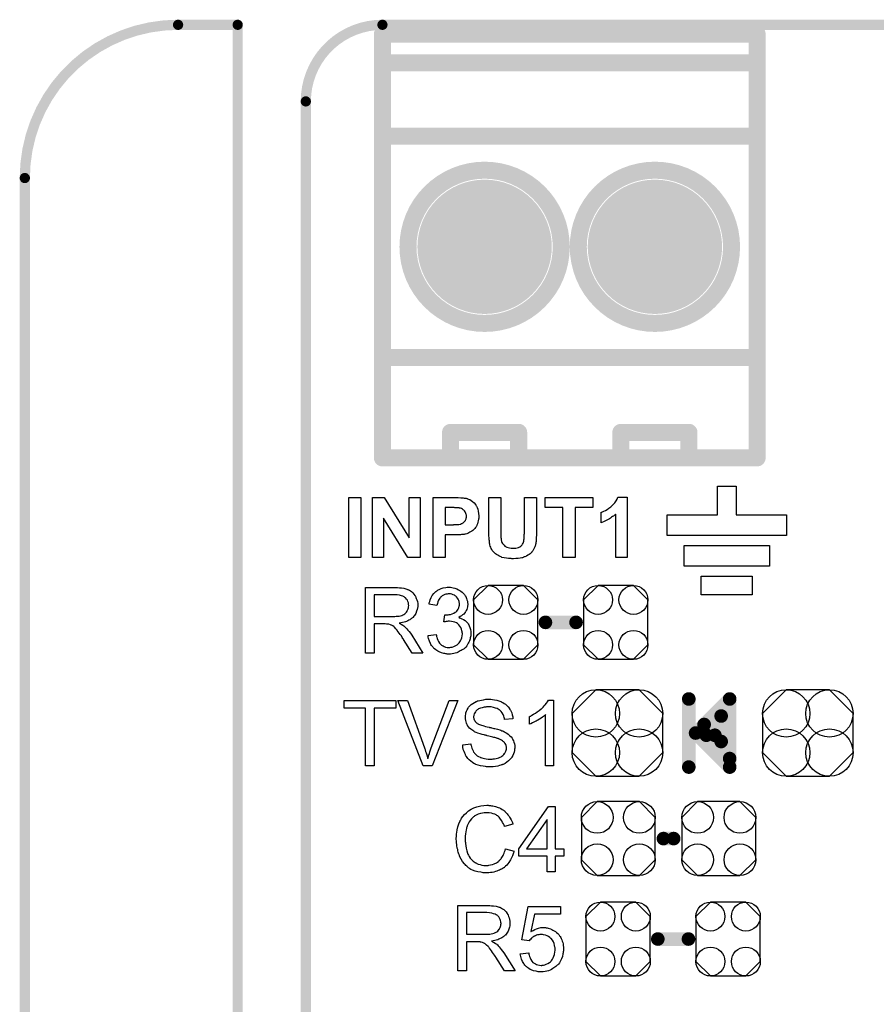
# Model space of a CAD drawing. Extents: x -0.07 to 0.95, y -0.15 to 2.1.
# Tile 11 of 14: x -0.05 to 0.45, y 1.52 to 2.1. Entities that reach past the tile are written whole.
import ezdxf

# ---------------------------------------------------------------- set-up
doc = ezdxf.new("R2010")
doc.units = 0
doc.layers.get('0').update_dxf_attribs({"linetype": 'CONTINUOUS'})
for name, color, linetype in [('gko', 6, 'CONTINUOUS'), ('gto', 2, 'CONTINUOUS'), ('gts', 1, 'CONTINUOUS')]:
    doc.layers.add(name, color=color, linetype=linetype)

# ---------------------------------------------------------------- blocks, each defined once
blk = doc.blocks.new('D11')
at = {"const_width": 0.003}
blk.add_lwpolyline([(-0.0015, 0, 1), (0.0015, 0, 1)], format="xyb", close=True, dxfattribs=at)
blk = doc.blocks.new('D10')
at = {"const_width": 0.005}
blk.add_lwpolyline([(-0.0025, 0, 1), (0.0025, 0, 1)], format="xyb", close=True, dxfattribs=at)
blk = doc.blocks.new('D13')
at = {"const_width": 0.004}
blk.add_lwpolyline([(-0.002, 0, 1), (0.002, 0, 1)], format="xyb", close=True, dxfattribs=at)
blk = doc.blocks.new('D86')
blk.add_lwpolyline([(0.0189, -0.0132), (0.0189, 0.0132), (0.0104, 0.0217), (-0.0104, 0.0217), (-0.0189, 0.0132), (-0.0189, -0.0132), (-0.0104, -0.0217), (0.0104, -0.0217)], close=True)
for centre in [(-0.0104, 0.0132), (0.0104, 0.0132), (-0.0104, -0.0132), (0.0104, -0.0132)]:
    blk.add_circle(centre, 0.0085)
blk = doc.blocks.new('D87')
blk.add_lwpolyline([(0.0127, 0.0254), (-0.0127, 0.0254), (-0.0266, 0.0115), (-0.0266, -0.0115), (-0.0127, -0.0254), (0.0127, -0.0254), (0.0266, -0.0115), (0.0266, 0.0115)], close=True)
for centre in [(-0.0127, 0.0115), (0.0127, 0.0115), (-0.0127, -0.0115), (0.0127, -0.0115)]:
    blk.add_circle(centre, 0.0139)
blk = doc.blocks.new('D88')
blk.add_lwpolyline([(0.0217, -0.0124), (0.0217, 0.0124), (0.0124, 0.0217), (-0.0124, 0.0217), (-0.0217, 0.0124), (-0.0217, -0.0124), (-0.0124, -0.0217), (0.0124, -0.0217)], close=True)
for centre in [(-0.0124, 0.0124), (0.0124, 0.0124), (-0.0124, -0.0124), (0.0124, -0.0124)]:
    blk.add_circle(centre, 0.0093)
blk = doc.blocks.new('D68')
at = {"const_width": 0.03945}
blk.add_lwpolyline([(-0.019725, 0, 1), (0.019725, 0, 1)], format="xyb", close=True, dxfattribs=at)

msp = doc.modelspace()

# ---------------------------------------------------------------- linework, layer by layer
at = {"layer": 'gko', "color": 6, "const_width": 0.006}
for points in [[(0.04, 2.1, 0.414214), (-0.05, 2.01)], [(0.16, 2.1, 0.414214), (0.115, 2.055)]]:
    msp.add_lwpolyline(points, format="xyb", dxfattribs=at)
for points in [[(0.04, 2.1), (0.04, 2.1)], [(0.04, 2.1), (0.04, 2.1)], [(0.04, 2.1), (0.075, 2.1)], [(0.075, 0.9764), (0.075, 2.1)], [(0.16, 2.1), (0.16, 2.1)], [(0.16, 2.1), (0.16, 2.1)], [(0.16, 2.1), (0.74, 2.1)], [(0.115, 1), (0.115, 2.055)], [(-0.05, -0.15), (-0.05, 2.01)]]:
    msp.add_lwpolyline(points, dxfattribs=at)
at = {"layer": 'gto', "color": 2}
for points, const_width in [([(0.16, 2.0946), (0.38, 2.0946)], 0.01), ([(0.16, 1.8456), (0.16, 2.0946)], 0.01), ([(0.38, 1.8456), (0.38, 2.0946)], 0.01), ([(0.16, 2.0776), (0.38, 2.0776)], 0.01), ([(0.16, 2.0346), (0.38, 2.0346)], 0.01), ([(0.175, 1.9696), (0.175, 1.9696)], 0.01), ([(0.265, 1.9696), (0.265, 1.9696)], 0.01), ([(0.265, 1.9696), (0.265, 1.9696)], 0.01), ([(0.275, 1.9696), (0.275, 1.9696)], 0.01), ([(0.365, 1.9696), (0.365, 1.9696)], 0.01), ([(0.365, 1.9696), (0.365, 1.9696)], 0.01), ([(0.16, 1.9046), (0.38, 1.9046)], 0.01), ([(0.2, 1.8606), (0.24, 1.8606)], 0.01), ([(0.2, 1.8456), (0.2, 1.8606)], 0.01), ([(0.24, 1.8456), (0.24, 1.8606)], 0.01), ([(0.3, 1.8606), (0.34, 1.8606)], 0.01), ([(0.3, 1.8456), (0.3, 1.8606)], 0.01), ([(0.34, 1.8456), (0.34, 1.8606)], 0.01), ([(0.16, 1.8456), (0.38, 1.8456)], 0.01), ([(0.2557, 1.749), (0.2737, 1.749)], 0.008), ([(0.3399, 1.664), (0.3399, 1.704)], 0.008), ([(0.3439, 1.684), (0.3639, 1.704)], 0.008), ([(0.3489, 1.689), (0.3639, 1.704)], 0.008), ([(0.3639, 1.664), (0.3639, 1.704)], 0.008), ([(0.3489, 1.684), (0.3589, 1.694)], 0.008), ([(0.3589, 1.679), (0.3589, 1.694)], 0.008), ([(0.3439, 1.684), (0.3639, 1.664)], 0.008), ([(0.3489, 1.684), (0.3639, 1.669)], 0.008), ([(0.3502, 1.6827), (0.3552, 1.6827)], 0.008), ([(0.3552, 1.6827), (0.3589, 1.679)], 0.008), ([(0.325, 1.622), (0.331, 1.622)], 0.008), ([(0.3217, 1.563), (0.3397, 1.563)], 0.008)]:
    msp.add_lwpolyline(points, dxfattribs=dict(at, const_width=const_width))
at = {"layer": 'gto', "color": 2, "const_width": 0.01}
for points in [[(0.265, 1.9696, 1), (0.175, 1.9696)], [(0.365, 1.9696, 1), (0.275, 1.9696)], [(0.175, 1.9696, 1), (0.265, 1.9696)], [(0.275, 1.9696, 1), (0.365, 1.9696)]]:
    msp.add_lwpolyline(points, format="xyb", dxfattribs=at)
at = {"layer": 'gto', "color": 2}
for points in [[(0.3677, 1.8121), (0.3972, 1.8121), (0.3972, 1.8001), (0.3272, 1.8001), (0.3272, 1.8121), (0.3567, 1.8121), (0.3567, 1.8291), (0.3677, 1.8291), (0.3677, 1.8121)], [(0.1473, 1.7871), (0.1402, 1.7871), (0.1402, 1.8223), (0.1473, 1.8223), (0.1473, 1.7871)], [(0.1821, 1.7871), (0.175, 1.7871), (0.1607, 1.8103), (0.1607, 1.7871), (0.1541, 1.7871), (0.1541, 1.8223), (0.161, 1.8223), (0.1756, 1.7986), (0.1756, 1.8223), (0.1821, 1.8223), (0.1821, 1.7871)], [(0.2032, 1.8223), (0.2045, 1.8223), (0.206, 1.8222), (0.2074, 1.8221), (0.208, 1.822), (0.2086, 1.822), (0.2091, 1.8219), (0.2095, 1.8218), (0.2096, 1.8218), (0.2097, 1.8217), (0.2098, 1.8217), (0.21, 1.8216), (0.2106, 1.8214), (0.2113, 1.8211), (0.2121, 1.8206), (0.2129, 1.82), (0.2138, 1.8192), (0.2146, 1.8183), (0.2146, 1.8183), (0.2147, 1.8182), (0.2148, 1.818), (0.2149, 1.8178), (0.2151, 1.8175), (0.2152, 1.8172), (0.2154, 1.8169), (0.2156, 1.8165), (0.216, 1.8155), (0.2163, 1.8143), (0.2165, 1.813), (0.2167, 1.8115), (0.2167, 1.8114), (0.2167, 1.8113), (0.2167, 1.8112), (0.2167, 1.8109), (0.2166, 1.8107), (0.2166, 1.8103), (0.2165, 1.8096), (0.2163, 1.8087), (0.2161, 1.8078), (0.2158, 1.8068), (0.2154, 1.806), (0.2154, 1.8059), (0.2152, 1.8056), (0.215, 1.8052), (0.2146, 1.8047), (0.2142, 1.8042), (0.2136, 1.8036), (0.2131, 1.803), (0.2124, 1.8025), (0.2123, 1.8025), (0.2121, 1.8023), (0.2118, 1.8021), (0.2113, 1.8019), (0.2107, 1.8016), (0.2101, 1.8013), (0.2095, 1.801), (0.2088, 1.8008), (0.2087, 1.8008), (0.2085, 1.8008), (0.2083, 1.8008), (0.208, 1.8007), (0.2077, 1.8007), (0.2073, 1.8006), (0.2069, 1.8006), (0.2064, 1.8006), (0.2059, 1.8005), (0.2052, 1.8005), (0.2046, 1.8004), (0.2039, 1.8004), (0.2031, 1.8004), (0.1968, 1.8004), (0.1968, 1.7871), (0.1897, 1.7871), (0.1897, 1.8223), (0.2027, 1.8223), (0.2032, 1.8223)], [(0.2505, 1.8037), (0.2505, 1.8037), (0.2505, 1.8035), (0.2505, 1.8031), (0.2505, 1.8027), (0.2505, 1.8022), (0.2504, 1.8016), (0.2504, 1.8009), (0.2504, 1.8003), (0.2503, 1.7988), (0.2502, 1.7973), (0.2502, 1.7966), (0.2501, 1.796), (0.25, 1.7953), (0.2499, 1.7948), (0.2499, 1.7947), (0.2498, 1.7947), (0.2498, 1.7945), (0.2498, 1.7944), (0.2496, 1.7939), (0.2494, 1.7933), (0.2491, 1.7925), (0.2488, 1.7918), (0.2483, 1.7911), (0.2478, 1.7904), (0.2477, 1.7903), (0.2475, 1.7901), (0.2471, 1.7897), (0.2467, 1.7893), (0.2461, 1.7889), (0.2454, 1.7884), (0.2445, 1.7879), (0.2436, 1.7875), (0.2436, 1.7875), (0.2435, 1.7875), (0.2434, 1.7874), (0.2432, 1.7874), (0.2429, 1.7873), (0.2426, 1.7872), (0.2422, 1.787), (0.2418, 1.787), (0.2408, 1.7868), (0.2397, 1.7866), (0.2383, 1.7865), (0.2369, 1.7864), (0.236, 1.7864), (0.2356, 1.7865), (0.2351, 1.7865), (0.2346, 1.7865), (0.234, 1.7866), (0.2328, 1.7867), (0.2315, 1.7869), (0.2302, 1.7872), (0.2297, 1.7874), (0.2292, 1.7876), (0.2291, 1.7876), (0.2291, 1.7876), (0.2288, 1.7878), (0.2283, 1.788), (0.2277, 1.7884), (0.227, 1.7888), (0.2263, 1.7893), (0.2257, 1.79), (0.2251, 1.7906), (0.225, 1.7907), (0.2248, 1.7909), (0.2245, 1.7913), (0.2242, 1.7918), (0.2239, 1.7924), (0.2236, 1.7931), (0.2233, 1.7938), (0.2231, 1.7945), (0.2231, 1.7946), (0.223, 1.7947), (0.223, 1.7948), (0.223, 1.7951), (0.2229, 1.7954), (0.2229, 1.7958), (0.2228, 1.7963), (0.2228, 1.7968), (0.2227, 1.7974), (0.2226, 1.798), (0.2226, 1.7988), (0.2225, 1.7996), (0.2225, 1.8004), (0.2225, 1.8014), (0.2224, 1.8024), (0.2224, 1.8035), (0.2224, 1.8223), (0.2295, 1.8223), (0.2295, 1.8032), (0.2295, 1.8031), (0.2295, 1.803), (0.2295, 1.8028), (0.2295, 1.8025), (0.2295, 1.8021), (0.2295, 1.8017), (0.2296, 1.8007), (0.2296, 1.7997), (0.2296, 1.7988), (0.2297, 1.7983), (0.2297, 1.7979), (0.2297, 1.7976), (0.2298, 1.7973), (0.2298, 1.7972), (0.2299, 1.7969), (0.23, 1.7965), (0.2302, 1.796), (0.2305, 1.7954), (0.2309, 1.7949), (0.2314, 1.7943), (0.2319, 1.7938), (0.232, 1.7937), (0.2322, 1.7936), (0.2326, 1.7934), (0.2331, 1.7932), (0.2339, 1.7929), (0.2347, 1.7927), (0.2356, 1.7925), (0.2367, 1.7925), (0.2372, 1.7925), (0.2377, 1.7925), (0.2383, 1.7926), (0.2391, 1.7928), (0.2398, 1.793), (0.2406, 1.7933), (0.2412, 1.7937), (0.2412, 1.7938), (0.2414, 1.7939), (0.2417, 1.7942), (0.242, 1.7945), (0.2423, 1.795), (0.2426, 1.7955), (0.2429, 1.7961), (0.243, 1.7967), (0.243, 1.7968), (0.2431, 1.7971), (0.2431, 1.7975), (0.2432, 1.7981), (0.2432, 1.7986), (0.2433, 1.799), (0.2433, 1.7995), (0.2433, 1.8), (0.2433, 1.8006), (0.2434, 1.8013), (0.2434, 1.802), (0.2434, 1.8028), (0.2434, 1.8223), (0.2505, 1.8223), (0.2505, 1.8037)], [(0.2835, 1.8164), (0.2731, 1.8164), (0.2731, 1.7871), (0.266, 1.7871), (0.266, 1.8164), (0.2555, 1.8164), (0.2555, 1.8223), (0.2835, 1.8223), (0.2835, 1.8164)], [(0.3038, 1.7871), (0.2971, 1.7871), (0.2971, 1.8126), (0.297, 1.8125), (0.2969, 1.8124), (0.2967, 1.8123), (0.2964, 1.812), (0.2961, 1.8117), (0.2956, 1.8114), (0.2951, 1.8111), (0.2946, 1.8107), (0.294, 1.8103), (0.2933, 1.8099), (0.2926, 1.8094), (0.2918, 1.809), (0.2902, 1.8082), (0.2884, 1.8075), (0.2884, 1.8136), (0.2884, 1.8136), (0.2885, 1.8137), (0.2886, 1.8137), (0.2888, 1.8138), (0.2893, 1.814), (0.29, 1.8143), (0.2909, 1.8147), (0.2919, 1.8153), (0.293, 1.816), (0.2941, 1.8168), (0.2941, 1.8169), (0.2942, 1.8169), (0.2944, 1.8171), (0.2946, 1.8173), (0.2951, 1.8178), (0.2957, 1.8185), (0.2965, 1.8193), (0.2972, 1.8203), (0.2978, 1.8214), (0.2983, 1.8225), (0.3038, 1.8225), (0.3038, 1.7871)], [(0.2021, 1.8164), (0.1968, 1.8164), (0.1968, 1.8063), (0.2017, 1.8063), (0.202, 1.8064), (0.203, 1.8064), (0.2039, 1.8064), (0.2048, 1.8065), (0.2056, 1.8067), (0.206, 1.8067), (0.2063, 1.8068), (0.2063, 1.8069), (0.2065, 1.807), (0.2068, 1.8071), (0.2071, 1.8073), (0.2074, 1.8075), (0.2078, 1.8078), (0.2082, 1.8082), (0.2085, 1.8086), (0.2086, 1.8086), (0.2087, 1.8088), (0.2088, 1.809), (0.2089, 1.8094), (0.2091, 1.8098), (0.2092, 1.8103), (0.2093, 1.8108), (0.2093, 1.8113), (0.2093, 1.8114), (0.2093, 1.8116), (0.2093, 1.812), (0.2092, 1.8124), (0.209, 1.813), (0.2088, 1.8135), (0.2086, 1.814), (0.2082, 1.8145), (0.2081, 1.8146), (0.2079, 1.8147), (0.2077, 1.8149), (0.2074, 1.8152), (0.207, 1.8155), (0.2065, 1.8158), (0.2059, 1.816), (0.2053, 1.8161), (0.2052, 1.8161), (0.205, 1.8162), (0.2047, 1.8162), (0.2042, 1.8163), (0.2035, 1.8163), (0.2031, 1.8163), (0.2026, 1.8163), (0.2021, 1.8164)], [(0.3872, 1.7821), (0.3372, 1.7821), (0.3372, 1.7941), (0.3872, 1.7941), (0.3872, 1.7821)], [(0.3772, 1.7651), (0.3472, 1.7651), (0.3472, 1.7761), (0.3772, 1.7761), (0.3772, 1.7651)], [(0.1683, 1.7694), (0.1688, 1.7694), (0.17, 1.7693), (0.1712, 1.7692), (0.1725, 1.769), (0.1737, 1.7687), (0.1743, 1.7686), (0.1748, 1.7684), (0.1749, 1.7684), (0.175, 1.7683), (0.1753, 1.7682), (0.1758, 1.768), (0.1764, 1.7676), (0.1771, 1.7671), (0.1778, 1.7664), (0.1784, 1.7656), (0.1791, 1.7647), (0.1791, 1.7647), (0.1792, 1.7646), (0.1794, 1.7643), (0.1796, 1.7637), (0.1799, 1.763), (0.1802, 1.7622), (0.1805, 1.7612), (0.1807, 1.7601), (0.1807, 1.759), (0.1807, 1.7589), (0.1807, 1.7588), (0.1807, 1.7586), (0.1807, 1.7583), (0.1807, 1.7579), (0.1806, 1.7575), (0.1804, 1.7566), (0.1801, 1.7555), (0.1796, 1.7543), (0.1789, 1.7531), (0.1785, 1.7526), (0.1781, 1.752), (0.178, 1.752), (0.1779, 1.7519), (0.1778, 1.7517), (0.1776, 1.7516), (0.1773, 1.7514), (0.1769, 1.7511), (0.1765, 1.7509), (0.1761, 1.7505), (0.1755, 1.7502), (0.1749, 1.75), (0.1742, 1.7496), (0.1735, 1.7494), (0.1727, 1.7491), (0.1718, 1.7489), (0.1709, 1.7487), (0.1699, 1.7485), (0.17, 1.7485), (0.1702, 1.7484), (0.1706, 1.7481), (0.171, 1.7479), (0.172, 1.7473), (0.1725, 1.7469), (0.173, 1.7466), (0.1731, 1.7465), (0.1733, 1.7462), (0.1738, 1.7458), (0.1743, 1.7452), (0.175, 1.7444), (0.1757, 1.7436), (0.1764, 1.7426), (0.1772, 1.7415), (0.1838, 1.731), (0.1774, 1.731), (0.1724, 1.739), (0.1724, 1.7391), (0.1723, 1.7392), (0.1722, 1.7394), (0.172, 1.7396), (0.1716, 1.7402), (0.1711, 1.741), (0.1705, 1.7418), (0.1699, 1.7427), (0.1693, 1.7435), (0.1687, 1.7443), (0.1687, 1.7444), (0.1685, 1.7446), (0.1682, 1.7449), (0.1678, 1.7453), (0.167, 1.7461), (0.1666, 1.7465), (0.1661, 1.7469), (0.1661, 1.7469), (0.166, 1.747), (0.1657, 1.7471), (0.1654, 1.7473), (0.1651, 1.7474), (0.1647, 1.7476), (0.1638, 1.7479), (0.1637, 1.7479), (0.1636, 1.7479), (0.1634, 1.7479), (0.1631, 1.748), (0.1627, 1.748), (0.1623, 1.748), (0.1617, 1.7481), (0.1551, 1.7481), (0.1551, 1.731), (0.15, 1.731), (0.15, 1.7695), (0.1678, 1.7695), (0.1683, 1.7694)], [(0.1672, 1.7652), (0.1551, 1.7652), (0.1551, 1.7525), (0.1666, 1.7525), (0.1672, 1.7525), (0.168, 1.7526), (0.1689, 1.7526), (0.1698, 1.7527), (0.1707, 1.7529), (0.1715, 1.7531), (0.1716, 1.7532), (0.1718, 1.7533), (0.1721, 1.7535), (0.1726, 1.7537), (0.1731, 1.754), (0.1736, 1.7544), (0.1741, 1.7549), (0.1745, 1.7555), (0.1745, 1.7555), (0.1746, 1.7557), (0.1748, 1.7561), (0.175, 1.7565), (0.1752, 1.757), (0.1753, 1.7576), (0.1754, 1.7582), (0.1755, 1.7589), (0.1755, 1.759), (0.1755, 1.759), (0.1754, 1.7594), (0.1754, 1.7599), (0.1753, 1.7605), (0.175, 1.7612), (0.1747, 1.762), (0.1742, 1.7627), (0.1735, 1.7634), (0.1734, 1.7635), (0.1731, 1.7637), (0.1727, 1.764), (0.172, 1.7643), (0.1711, 1.7646), (0.17, 1.7649), (0.1687, 1.7651), (0.1672, 1.7652)], [(0.2, 1.7696), (0.2007, 1.7695), (0.2016, 1.7693), (0.2026, 1.769), (0.2036, 1.7687), (0.2046, 1.7682), (0.2046, 1.7682), (0.2047, 1.7682), (0.205, 1.768), (0.2055, 1.7677), (0.2061, 1.7673), (0.2068, 1.7667), (0.2074, 1.7661), (0.2081, 1.7654), (0.2086, 1.7646), (0.2087, 1.7645), (0.2089, 1.7642), (0.2091, 1.7637), (0.2094, 1.7631), (0.2096, 1.7623), (0.2099, 1.7615), (0.21, 1.7606), (0.2101, 1.7596), (0.2101, 1.7595), (0.2101, 1.7592), (0.21, 1.7587), (0.2099, 1.7581), (0.2097, 1.7574), (0.2095, 1.7566), (0.2091, 1.7559), (0.2087, 1.7551), (0.2086, 1.755), (0.2085, 1.7547), (0.2081, 1.7544), (0.2077, 1.7539), (0.2071, 1.7534), (0.2065, 1.7529), (0.2057, 1.7524), (0.2048, 1.7519), (0.2048, 1.7519), (0.2049, 1.7518), (0.2051, 1.7517), (0.2053, 1.7517), (0.2059, 1.7515), (0.2067, 1.7511), (0.2076, 1.7507), (0.2085, 1.7501), (0.2093, 1.7494), (0.2101, 1.7486), (0.2101, 1.7485), (0.2104, 1.7481), (0.2107, 1.7476), (0.211, 1.7469), (0.2114, 1.746), (0.2117, 1.7449), (0.2119, 1.7437), (0.212, 1.7424), (0.212, 1.7423), (0.212, 1.7421), (0.212, 1.7419), (0.2119, 1.7415), (0.2119, 1.7411), (0.2117, 1.7406), (0.2116, 1.74), (0.2115, 1.7394), (0.2111, 1.7381), (0.2107, 1.7374), (0.2104, 1.7367), (0.21, 1.736), (0.2095, 1.7353), (0.2089, 1.7345), (0.2083, 1.7339), (0.2082, 1.7338), (0.2081, 1.7337), (0.2079, 1.7335), (0.2076, 1.7333), (0.2073, 1.733), (0.2068, 1.7328), (0.2063, 1.7324), (0.2057, 1.7322), (0.2051, 1.7318), (0.2044, 1.7315), (0.2036, 1.7312), (0.2028, 1.7309), (0.2019, 1.7307), (0.201, 1.7305), (0.2, 1.7304), (0.199, 1.7304), (0.1985, 1.7304), (0.1981, 1.7304), (0.1977, 1.7305), (0.1972, 1.7305), (0.1967, 1.7307), (0.196, 1.7308), (0.1947, 1.7311), (0.1933, 1.7317), (0.1926, 1.732), (0.1919, 1.7324), (0.1913, 1.7329), (0.1906, 1.7334), (0.1905, 1.7334), (0.1904, 1.7335), (0.1903, 1.7337), (0.1901, 1.7339), (0.1898, 1.7342), (0.1895, 1.7346), (0.1892, 1.735), (0.1889, 1.7355), (0.1885, 1.736), (0.1882, 1.7366), (0.1876, 1.7379), (0.1871, 1.7395), (0.1869, 1.7403), (0.1868, 1.7412), (0.1915, 1.7418), (0.1915, 1.7418), (0.1916, 1.7416), (0.1917, 1.7414), (0.1917, 1.7411), (0.1918, 1.7408), (0.1919, 1.7404), (0.1922, 1.7396), (0.1925, 1.7386), (0.193, 1.7377), (0.1936, 1.7368), (0.1943, 1.736), (0.1944, 1.7359), (0.1946, 1.7357), (0.195, 1.7354), (0.1956, 1.7352), (0.1963, 1.7348), (0.1971, 1.7345), (0.198, 1.7343), (0.199, 1.7343), (0.1994, 1.7343), (0.1996, 1.7343), (0.2002, 1.7344), (0.201, 1.7345), (0.2019, 1.7348), (0.2028, 1.7352), (0.2038, 1.7358), (0.2046, 1.7365), (0.2048, 1.7367), (0.205, 1.737), (0.2054, 1.7375), (0.2058, 1.7382), (0.2063, 1.739), (0.2066, 1.7399), (0.2069, 1.741), (0.207, 1.7423), (0.207, 1.7423), (0.207, 1.7424), (0.207, 1.7426), (0.2069, 1.7428), (0.2069, 1.7434), (0.2067, 1.7441), (0.2065, 1.745), (0.2061, 1.7459), (0.2055, 1.7468), (0.2048, 1.7476), (0.2047, 1.7478), (0.2044, 1.748), (0.204, 1.7483), (0.2034, 1.7487), (0.2026, 1.7491), (0.2016, 1.7494), (0.2006, 1.7496), (0.1994, 1.7498), (0.1989, 1.7498), (0.1985, 1.7497), (0.198, 1.7496), (0.1975, 1.7495), (0.1968, 1.7494), (0.1961, 1.7493), (0.1967, 1.7534), (0.1969, 1.7534), (0.1972, 1.7534), (0.1979, 1.7534), (0.1985, 1.7535), (0.1992, 1.7536), (0.2, 1.7537), (0.201, 1.754), (0.2019, 1.7544), (0.2028, 1.7549), (0.2029, 1.7549), (0.2029, 1.755), (0.2032, 1.7552), (0.2036, 1.7556), (0.204, 1.7561), (0.2045, 1.7568), (0.2049, 1.7576), (0.2051, 1.7586), (0.2053, 1.7591), (0.2053, 1.7597), (0.2053, 1.7598), (0.2053, 1.7599), (0.2053, 1.7602), (0.2051, 1.7606), (0.205, 1.7612), (0.2048, 1.7619), (0.2045, 1.7626), (0.2041, 1.7633), (0.2035, 1.764), (0.2034, 1.7641), (0.2031, 1.7643), (0.2028, 1.7646), (0.2023, 1.7649), (0.2016, 1.7652), (0.2008, 1.7655), (0.1999, 1.7657), (0.1989, 1.7657), (0.1985, 1.7657), (0.198, 1.7656), (0.1973, 1.7655), (0.1966, 1.7653), (0.1959, 1.765), (0.1951, 1.7646), (0.1944, 1.764), (0.1943, 1.764), (0.1941, 1.7637), (0.1938, 1.7633), (0.1934, 1.7627), (0.193, 1.762), (0.1926, 1.7611), (0.1923, 1.7601), (0.192, 1.7589), (0.1873, 1.7597), (0.1873, 1.7597), (0.1874, 1.7599), (0.1874, 1.7601), (0.1875, 1.7605), (0.1876, 1.7608), (0.1878, 1.7613), (0.1881, 1.7623), (0.1887, 1.7636), (0.1893, 1.7648), (0.1902, 1.766), (0.1912, 1.767), (0.1913, 1.7671), (0.1914, 1.7671), (0.1915, 1.7672), (0.1918, 1.7674), (0.192, 1.7676), (0.1924, 1.7678), (0.1928, 1.7681), (0.1933, 1.7683), (0.1944, 1.7688), (0.1957, 1.7692), (0.1972, 1.7695), (0.198, 1.7696), (0.1994, 1.7696), (0.2, 1.7696)], [(0.1679, 1.6987), (0.1552, 1.6987), (0.1552, 1.6648), (0.1501, 1.6648), (0.1501, 1.6987), (0.1375, 1.6987), (0.1375, 1.7032), (0.1679, 1.7032), (0.1679, 1.6987)], [(0.1893, 1.6648), (0.184, 1.6648), (0.1691, 1.7032), (0.1747, 1.7032), (0.1847, 1.6753), (0.1847, 1.6752), (0.1847, 1.6751), (0.1848, 1.675), (0.1849, 1.6747), (0.185, 1.6744), (0.1851, 1.6741), (0.1853, 1.6732), (0.1857, 1.6723), (0.186, 1.6712), (0.1867, 1.669), (0.1867, 1.6691), (0.1867, 1.6692), (0.1868, 1.6693), (0.1868, 1.6696), (0.187, 1.6702), (0.1873, 1.671), (0.1876, 1.672), (0.1879, 1.673), (0.1883, 1.6741), (0.1887, 1.6753), (0.1992, 1.7032), (0.2043, 1.7032), (0.1893, 1.6648)], [(0.2233, 1.7038), (0.2236, 1.7038), (0.2247, 1.7037), (0.2259, 1.7035), (0.2271, 1.7033), (0.2284, 1.7029), (0.2296, 1.7025), (0.2297, 1.7025), (0.2298, 1.7024), (0.23, 1.7023), (0.2302, 1.7022), (0.2307, 1.7019), (0.2315, 1.7014), (0.2323, 1.7009), (0.2331, 1.7002), (0.2339, 1.6993), (0.2346, 1.6984), (0.2346, 1.6983), (0.2347, 1.6983), (0.2348, 1.6981), (0.2349, 1.6979), (0.2352, 1.6974), (0.2355, 1.6967), (0.2359, 1.6958), (0.2362, 1.6947), (0.2365, 1.6936), (0.2366, 1.6924), (0.2317, 1.692), (0.2317, 1.692), (0.2317, 1.6922), (0.2316, 1.6923), (0.2316, 1.6926), (0.2314, 1.6932), (0.2312, 1.694), (0.2309, 1.6949), (0.2304, 1.6958), (0.2297, 1.6967), (0.229, 1.6974), (0.2289, 1.6975), (0.2286, 1.6977), (0.228, 1.698), (0.2273, 1.6984), (0.2264, 1.6987), (0.2253, 1.699), (0.2239, 1.6993), (0.2223, 1.6993), (0.2215, 1.6993), (0.2212, 1.6993), (0.2208, 1.6992), (0.2198, 1.6991), (0.2186, 1.6989), (0.2175, 1.6986), (0.2165, 1.6982), (0.216, 1.6979), (0.2156, 1.6976), (0.2155, 1.6975), (0.2153, 1.6973), (0.2149, 1.6969), (0.2146, 1.6965), (0.2142, 1.6959), (0.2139, 1.6952), (0.2137, 1.6944), (0.2135, 1.6935), (0.2135, 1.6934), (0.2135, 1.6932), (0.2136, 1.6928), (0.2137, 1.6924), (0.2139, 1.6918), (0.2142, 1.6913), (0.2145, 1.6907), (0.215, 1.6902), (0.215, 1.6901), (0.2153, 1.6899), (0.2155, 1.6898), (0.2158, 1.6897), (0.2161, 1.6895), (0.2165, 1.6893), (0.217, 1.6891), (0.2175, 1.6889), (0.2181, 1.6887), (0.2189, 1.6884), (0.2196, 1.6882), (0.2205, 1.6879), (0.2215, 1.6877), (0.2226, 1.6874), (0.2227, 1.6874), (0.2229, 1.6873), (0.2233, 1.6873), (0.2236, 1.6872), (0.2241, 1.6871), (0.2248, 1.6869), (0.2254, 1.6867), (0.226, 1.6866), (0.2275, 1.6862), (0.2289, 1.6858), (0.2295, 1.6856), (0.2301, 1.6853), (0.2307, 1.6852), (0.2311, 1.6849), (0.2312, 1.6849), (0.2313, 1.6849), (0.2315, 1.6848), (0.2317, 1.6847), (0.2323, 1.6843), (0.233, 1.6839), (0.2339, 1.6833), (0.2347, 1.6826), (0.2355, 1.6818), (0.2361, 1.681), (0.2362, 1.6809), (0.2364, 1.6806), (0.2366, 1.6801), (0.237, 1.6794), (0.2372, 1.6787), (0.2375, 1.6777), (0.2377, 1.6767), (0.2377, 1.6756), (0.2377, 1.6755), (0.2377, 1.6755), (0.2377, 1.6753), (0.2377, 1.6751), (0.2376, 1.6745), (0.2375, 1.6737), (0.2373, 1.6728), (0.237, 1.6718), (0.2366, 1.6708), (0.236, 1.6698), (0.236, 1.6697), (0.2359, 1.6697), (0.2356, 1.6693), (0.2352, 1.6688), (0.2347, 1.6683), (0.234, 1.6676), (0.2331, 1.6669), (0.2321, 1.6662), (0.2309, 1.6656), (0.2309, 1.6656), (0.2307, 1.6656), (0.2306, 1.6655), (0.2304, 1.6654), (0.23, 1.6653), (0.2296, 1.6651), (0.2287, 1.6649), (0.2277, 1.6646), (0.2264, 1.6644), (0.225, 1.6642), (0.2235, 1.6641), (0.2226, 1.6641), (0.2222, 1.6642), (0.2217, 1.6642), (0.2211, 1.6642), (0.2205, 1.6643), (0.2191, 1.6645), (0.2176, 1.6647), (0.2162, 1.6651), (0.2148, 1.6656), (0.2148, 1.6656), (0.2147, 1.6657), (0.2145, 1.6658), (0.2143, 1.6659), (0.2136, 1.6662), (0.2128, 1.6667), (0.2119, 1.6674), (0.211, 1.6682), (0.2101, 1.6691), (0.2093, 1.6702), (0.2093, 1.6702), (0.2092, 1.6703), (0.2091, 1.6705), (0.2089, 1.6707), (0.2088, 1.671), (0.2087, 1.6713), (0.2083, 1.6722), (0.2079, 1.6732), (0.2075, 1.6744), (0.2073, 1.6757), (0.2072, 1.6771), (0.212, 1.6776), (0.212, 1.6775), (0.212, 1.6775), (0.212, 1.6773), (0.212, 1.6771), (0.2122, 1.6766), (0.2123, 1.6758), (0.2125, 1.6751), (0.2128, 1.6743), (0.2132, 1.6735), (0.2135, 1.6728), (0.2136, 1.6727), (0.2138, 1.6725), (0.214, 1.6721), (0.2145, 1.6717), (0.215, 1.6712), (0.2157, 1.6707), (0.2165, 1.6702), (0.2174, 1.6698), (0.2174, 1.6698), (0.2175, 1.6697), (0.2176, 1.6697), (0.2178, 1.6696), (0.2184, 1.6695), (0.2191, 1.6692), (0.22, 1.669), (0.221, 1.6688), (0.2221, 1.6687), (0.2233, 1.6687), (0.2238, 1.6687), (0.2244, 1.6687), (0.225, 1.6688), (0.2258, 1.6689), (0.2267, 1.669), (0.2276, 1.6692), (0.2284, 1.6695), (0.2285, 1.6696), (0.2288, 1.6697), (0.2292, 1.6699), (0.2297, 1.6701), (0.2302, 1.6705), (0.2307, 1.6709), (0.2313, 1.6713), (0.2317, 1.6719), (0.2318, 1.672), (0.2319, 1.6722), (0.2321, 1.6725), (0.2323, 1.6729), (0.2325, 1.6733), (0.2327, 1.6739), (0.2328, 1.6745), (0.2329, 1.6752), (0.2329, 1.6752), (0.2329, 1.6755), (0.2328, 1.6758), (0.2327, 1.6763), (0.2326, 1.6767), (0.2324, 1.6773), (0.2321, 1.6778), (0.2317, 1.6783), (0.2317, 1.6784), (0.2315, 1.6786), (0.2313, 1.6788), (0.2309, 1.6791), (0.2305, 1.6794), (0.2299, 1.6798), (0.2291, 1.6802), (0.2283, 1.6806), (0.2282, 1.6806), (0.228, 1.6807), (0.2275, 1.6808), (0.2272, 1.6809), (0.2269, 1.681), (0.2265, 1.6812), (0.226, 1.6813), (0.2254, 1.6814), (0.2248, 1.6816), (0.2241, 1.6818), (0.2233, 1.682), (0.2224, 1.6822), (0.2215, 1.6824), (0.2214, 1.6824), (0.2213, 1.6825), (0.221, 1.6826), (0.2206, 1.6827), (0.2202, 1.6828), (0.2197, 1.6829), (0.2186, 1.6832), (0.2174, 1.6836), (0.2161, 1.684), (0.215, 1.6844), (0.2145, 1.6846), (0.214, 1.6848), (0.214, 1.6848), (0.2139, 1.6849), (0.2136, 1.6851), (0.2131, 1.6854), (0.2125, 1.6858), (0.2119, 1.6863), (0.2112, 1.6869), (0.2105, 1.6877), (0.21, 1.6884), (0.2099, 1.6886), (0.2098, 1.6888), (0.2095, 1.6893), (0.2093, 1.6898), (0.2091, 1.6905), (0.2089, 1.6914), (0.2087, 1.6923), (0.2087, 1.6932), (0.2087, 1.6933), (0.2087, 1.6933), (0.2087, 1.6935), (0.2087, 1.6937), (0.2088, 1.6943), (0.2089, 1.695), (0.209, 1.6958), (0.2093, 1.6968), (0.2097, 1.6977), (0.2103, 1.6987), (0.2103, 1.6987), (0.2103, 1.6988), (0.2106, 1.6991), (0.211, 1.6995), (0.2115, 1.7001), (0.2122, 1.7007), (0.213, 1.7014), (0.214, 1.702), (0.2151, 1.7025), (0.2151, 1.7025), (0.2153, 1.7026), (0.2154, 1.7026), (0.2157, 1.7028), (0.2159, 1.7029), (0.2163, 1.703), (0.2171, 1.7032), (0.2182, 1.7034), (0.2194, 1.7036), (0.2207, 1.7038), (0.2221, 1.7039), (0.2229, 1.7039), (0.2233, 1.7038)], [(0.2605, 1.6648), (0.2558, 1.6648), (0.2558, 1.6948), (0.2558, 1.6948), (0.2555, 1.6945), (0.2552, 1.6942), (0.2546, 1.6938), (0.254, 1.6933), (0.2532, 1.6928), (0.2523, 1.6922), (0.2513, 1.6915), (0.2513, 1.6915), (0.2512, 1.6915), (0.2509, 1.6913), (0.2503, 1.691), (0.2497, 1.6907), (0.2489, 1.6903), (0.2481, 1.6899), (0.2472, 1.6895), (0.2464, 1.6892), (0.2464, 1.6937), (0.2465, 1.6937), (0.2466, 1.6938), (0.2468, 1.6939), (0.2471, 1.694), (0.2474, 1.6942), (0.2478, 1.6944), (0.2487, 1.695), (0.2498, 1.6956), (0.2509, 1.6964), (0.2521, 1.6973), (0.2533, 1.6982), (0.2533, 1.6983), (0.2534, 1.6983), (0.2536, 1.6985), (0.2538, 1.6987), (0.2543, 1.6992), (0.2549, 1.6999), (0.2556, 1.7006), (0.2563, 1.7015), (0.2569, 1.7024), (0.2575, 1.7034), (0.2605, 1.7034), (0.2605, 1.6648)], [(0.2224, 1.6415), (0.2229, 1.6415), (0.2235, 1.6414), (0.2241, 1.6413), (0.2248, 1.6412), (0.2263, 1.6408), (0.228, 1.6403), (0.2288, 1.64), (0.2296, 1.6396), (0.2304, 1.6391), (0.2311, 1.6386), (0.2312, 1.6386), (0.2313, 1.6385), (0.2315, 1.6384), (0.2318, 1.6381), (0.2321, 1.6378), (0.2325, 1.6374), (0.2329, 1.637), (0.2333, 1.6365), (0.2337, 1.636), (0.2342, 1.6353), (0.2347, 1.6346), (0.2351, 1.6339), (0.2355, 1.6331), (0.236, 1.6322), (0.2363, 1.6314), (0.2366, 1.6304), (0.2316, 1.6292), (0.2316, 1.6292), (0.2316, 1.6294), (0.2315, 1.6296), (0.2314, 1.6299), (0.2312, 1.6302), (0.2311, 1.6306), (0.2306, 1.6315), (0.2301, 1.6325), (0.2294, 1.6335), (0.2286, 1.6345), (0.2277, 1.6353), (0.2276, 1.6354), (0.2272, 1.6356), (0.2267, 1.6359), (0.226, 1.6363), (0.225, 1.6366), (0.224, 1.637), (0.2227, 1.6372), (0.2213, 1.6372), (0.2209, 1.6372), (0.2206, 1.6372), (0.2202, 1.6372), (0.2198, 1.6371), (0.2187, 1.637), (0.2175, 1.6367), (0.2163, 1.6364), (0.215, 1.6358), (0.2139, 1.6351), (0.2138, 1.6351), (0.2138, 1.635), (0.2134, 1.6347), (0.2129, 1.6342), (0.2123, 1.6336), (0.2115, 1.6327), (0.2109, 1.6318), (0.2103, 1.6306), (0.2097, 1.6294), (0.2097, 1.6293), (0.2097, 1.6292), (0.2096, 1.629), (0.2095, 1.6287), (0.2094, 1.6284), (0.2093, 1.628), (0.2092, 1.6271), (0.2089, 1.626), (0.2087, 1.6248), (0.2086, 1.6234), (0.2085, 1.622), (0.2085, 1.6219), (0.2085, 1.6218), (0.2085, 1.6215), (0.2085, 1.6211), (0.2086, 1.6208), (0.2086, 1.6203), (0.2087, 1.6197), (0.2087, 1.6191), (0.2089, 1.6178), (0.2092, 1.6163), (0.2095, 1.6149), (0.2099, 1.6134), (0.2099, 1.6134), (0.21, 1.6133), (0.2101, 1.6131), (0.2102, 1.6128), (0.2105, 1.6122), (0.211, 1.6114), (0.2116, 1.6105), (0.2124, 1.6095), (0.2133, 1.6087), (0.2144, 1.6079), (0.2144, 1.6079), (0.2145, 1.6079), (0.2147, 1.6078), (0.2149, 1.6077), (0.2152, 1.6075), (0.2155, 1.6074), (0.2163, 1.607), (0.2173, 1.6067), (0.2184, 1.6064), (0.2196, 1.6062), (0.2209, 1.6062), (0.2213, 1.6062), (0.2216, 1.6062), (0.222, 1.6062), (0.2224, 1.6063), (0.2234, 1.6065), (0.2246, 1.6068), (0.2257, 1.6072), (0.227, 1.6078), (0.2276, 1.6082), (0.2281, 1.6086), (0.2282, 1.6087), (0.2282, 1.6087), (0.2284, 1.6089), (0.2286, 1.609), (0.2289, 1.6093), (0.2291, 1.6097), (0.2295, 1.61), (0.2297, 1.6104), (0.2301, 1.6109), (0.2305, 1.6115), (0.2308, 1.612), (0.2311, 1.6127), (0.2314, 1.6134), (0.2317, 1.6142), (0.232, 1.615), (0.2322, 1.6159), (0.2373, 1.6147), (0.2373, 1.6146), (0.2372, 1.6144), (0.2371, 1.614), (0.237, 1.6136), (0.2368, 1.6131), (0.2366, 1.6125), (0.2363, 1.6118), (0.236, 1.6111), (0.2352, 1.6095), (0.2342, 1.608), (0.2336, 1.6072), (0.233, 1.6064), (0.2323, 1.6058), (0.2315, 1.6051), (0.2315, 1.605), (0.2314, 1.6049), (0.2311, 1.6048), (0.2308, 1.6046), (0.2304, 1.6043), (0.2299, 1.6041), (0.2293, 1.6038), (0.2287, 1.6035), (0.228, 1.6032), (0.2272, 1.6029), (0.2264, 1.6026), (0.2255, 1.6023), (0.2245, 1.6021), (0.2235, 1.602), (0.2225, 1.6019), (0.2214, 1.6018), (0.2208, 1.6018), (0.2203, 1.6019), (0.2198, 1.6019), (0.2192, 1.6019), (0.2185, 1.6021), (0.2178, 1.6022), (0.2161, 1.6024), (0.2145, 1.6029), (0.2128, 1.6035), (0.212, 1.6039), (0.2113, 1.6043), (0.2112, 1.6044), (0.2111, 1.6044), (0.2109, 1.6046), (0.2106, 1.6048), (0.2103, 1.605), (0.2099, 1.6054), (0.2095, 1.6058), (0.209, 1.6062), (0.2086, 1.6067), (0.2081, 1.6072), (0.2071, 1.6085), (0.2062, 1.61), (0.2053, 1.6117), (0.2053, 1.6117), (0.2052, 1.6119), (0.2052, 1.6122), (0.205, 1.6125), (0.2049, 1.6129), (0.2047, 1.6135), (0.2045, 1.6141), (0.2043, 1.6148), (0.2042, 1.6155), (0.2039, 1.6163), (0.2037, 1.618), (0.2034, 1.62), (0.2033, 1.622), (0.2033, 1.622), (0.2033, 1.6223), (0.2033, 1.6226), (0.2034, 1.623), (0.2034, 1.6235), (0.2034, 1.6241), (0.2035, 1.6248), (0.2036, 1.6255), (0.2039, 1.6271), (0.2043, 1.6289), (0.2048, 1.6307), (0.2056, 1.6324), (0.2057, 1.6325), (0.2057, 1.6326), (0.2058, 1.6329), (0.206, 1.6331), (0.2063, 1.6335), (0.2065, 1.634), (0.2073, 1.635), (0.2082, 1.6361), (0.2093, 1.6372), (0.2106, 1.6383), (0.2121, 1.6392), (0.2121, 1.6393), (0.2123, 1.6393), (0.2125, 1.6395), (0.2128, 1.6396), (0.2133, 1.6398), (0.2137, 1.64), (0.2143, 1.6402), (0.2149, 1.6404), (0.2155, 1.6406), (0.2163, 1.6408), (0.2178, 1.6412), (0.2196, 1.6415), (0.2214, 1.6416), (0.222, 1.6416), (0.2224, 1.6415)], [(0.2614, 1.616), (0.2666, 1.616), (0.2666, 1.6117), (0.2614, 1.6117), (0.2614, 1.6025), (0.2567, 1.6025), (0.2567, 1.6117), (0.24, 1.6117), (0.24, 1.616), (0.2576, 1.6409), (0.2614, 1.6409), (0.2614, 1.616)], [(0.2567, 1.6332), (0.2446, 1.616), (0.2567, 1.616), (0.2567, 1.6332)], [(0.2225, 1.5827), (0.223, 1.5827), (0.2241, 1.5826), (0.2253, 1.5825), (0.2267, 1.5823), (0.2279, 1.582), (0.2285, 1.5818), (0.229, 1.5817), (0.2291, 1.5817), (0.2291, 1.5816), (0.2294, 1.5815), (0.2299, 1.5812), (0.2306, 1.5808), (0.2312, 1.5804), (0.2319, 1.5797), (0.2326, 1.5789), (0.2333, 1.578), (0.2333, 1.578), (0.2333, 1.5779), (0.2336, 1.5776), (0.2338, 1.577), (0.2341, 1.5763), (0.2344, 1.5755), (0.2347, 1.5745), (0.2348, 1.5734), (0.2349, 1.5722), (0.2349, 1.5722), (0.2349, 1.5721), (0.2349, 1.5719), (0.2348, 1.5716), (0.2348, 1.5712), (0.2348, 1.5708), (0.2346, 1.5699), (0.2342, 1.5688), (0.2338, 1.5676), (0.2331, 1.5664), (0.2327, 1.5659), (0.2322, 1.5653), (0.2322, 1.5653), (0.2321, 1.5652), (0.2319, 1.565), (0.2317, 1.5649), (0.2314, 1.5646), (0.2311, 1.5644), (0.2307, 1.5641), (0.2302, 1.5638), (0.2297, 1.5635), (0.2291, 1.5633), (0.2284, 1.5629), (0.2277, 1.5626), (0.2268, 1.5624), (0.226, 1.5621), (0.2251, 1.562), (0.2241, 1.5618), (0.2242, 1.5618), (0.2244, 1.5616), (0.2247, 1.5614), (0.2252, 1.5612), (0.2262, 1.5606), (0.2267, 1.5602), (0.2271, 1.5599), (0.2272, 1.5598), (0.2275, 1.5595), (0.2279, 1.559), (0.2285, 1.5585), (0.2291, 1.5577), (0.2298, 1.5569), (0.2306, 1.5559), (0.2313, 1.5548), (0.2379, 1.5443), (0.2316, 1.5443), (0.2266, 1.5523), (0.2266, 1.5524), (0.2264, 1.5525), (0.2263, 1.5527), (0.2262, 1.5529), (0.2258, 1.5535), (0.2253, 1.5543), (0.2247, 1.5551), (0.2241, 1.556), (0.2235, 1.5568), (0.2229, 1.5576), (0.2228, 1.5576), (0.2227, 1.5579), (0.2224, 1.5582), (0.222, 1.5586), (0.2212, 1.5594), (0.2207, 1.5598), (0.2203, 1.5601), (0.2202, 1.5602), (0.2201, 1.5603), (0.2199, 1.5604), (0.2196, 1.5605), (0.2192, 1.5607), (0.2188, 1.5609), (0.218, 1.5611), (0.2179, 1.5611), (0.2178, 1.5612), (0.2176, 1.5612), (0.2173, 1.5613), (0.2169, 1.5613), (0.2165, 1.5613), (0.2158, 1.5614), (0.2093, 1.5614), (0.2093, 1.5443), (0.2042, 1.5443), (0.2042, 1.5827), (0.222, 1.5827), (0.2225, 1.5827)], [(0.2646, 1.5777), (0.2492, 1.5777), (0.2471, 1.5674), (0.2472, 1.5674), (0.2473, 1.5675), (0.2475, 1.5676), (0.2478, 1.5678), (0.2481, 1.5679), (0.2485, 1.5681), (0.2494, 1.5686), (0.2505, 1.569), (0.2517, 1.5694), (0.253, 1.5697), (0.2537, 1.5698), (0.2549, 1.5698), (0.2553, 1.5697), (0.2557, 1.5697), (0.2562, 1.5696), (0.2568, 1.5695), (0.2574, 1.5694), (0.2587, 1.569), (0.2594, 1.5687), (0.2601, 1.5683), (0.2609, 1.5679), (0.2616, 1.5675), (0.2622, 1.5669), (0.2629, 1.5663), (0.263, 1.5663), (0.2631, 1.5661), (0.2632, 1.566), (0.2635, 1.5657), (0.2637, 1.5653), (0.264, 1.5649), (0.2644, 1.5644), (0.2647, 1.5639), (0.265, 1.5633), (0.2653, 1.5626), (0.2656, 1.5618), (0.2659, 1.561), (0.2661, 1.5602), (0.2662, 1.5593), (0.2664, 1.5583), (0.2664, 1.5573), (0.2664, 1.5573), (0.2664, 1.5571), (0.2664, 1.5568), (0.2664, 1.5564), (0.2663, 1.556), (0.2662, 1.5555), (0.2661, 1.5549), (0.266, 1.5543), (0.2657, 1.5528), (0.2651, 1.5513), (0.2648, 1.5505), (0.2644, 1.5498), (0.2639, 1.549), (0.2634, 1.5483), (0.2633, 1.5483), (0.2632, 1.5481), (0.263, 1.5479), (0.2627, 1.5476), (0.2623, 1.5473), (0.2619, 1.5468), (0.2613, 1.5464), (0.2607, 1.546), (0.26, 1.5456), (0.2592, 1.5452), (0.2584, 1.5448), (0.2575, 1.5444), (0.2566, 1.5441), (0.2555, 1.5439), (0.2544, 1.5437), (0.2533, 1.5437), (0.2528, 1.5437), (0.2524, 1.5437), (0.2519, 1.5438), (0.2514, 1.5438), (0.2508, 1.5439), (0.2502, 1.5441), (0.2488, 1.5444), (0.2474, 1.5449), (0.2467, 1.5452), (0.246, 1.5456), (0.2453, 1.5461), (0.2447, 1.5466), (0.2446, 1.5466), (0.2445, 1.5467), (0.2444, 1.5469), (0.2442, 1.5471), (0.2439, 1.5474), (0.2436, 1.5477), (0.2433, 1.5482), (0.243, 1.5487), (0.2427, 1.5492), (0.2423, 1.5498), (0.2417, 1.5511), (0.2412, 1.5527), (0.241, 1.5535), (0.2409, 1.5544), (0.2459, 1.5548), (0.2459, 1.5547), (0.2459, 1.5546), (0.2459, 1.5544), (0.246, 1.5542), (0.2462, 1.5535), (0.2464, 1.5527), (0.2467, 1.5519), (0.2471, 1.5509), (0.2477, 1.5501), (0.2484, 1.5493), (0.2485, 1.5493), (0.2487, 1.549), (0.2491, 1.5488), (0.2498, 1.5484), (0.2504, 1.5481), (0.2513, 1.5478), (0.2522, 1.5476), (0.2533, 1.5475), (0.2536, 1.5475), (0.2538, 1.5476), (0.2545, 1.5477), (0.2553, 1.5479), (0.2562, 1.5482), (0.2571, 1.5486), (0.2581, 1.5493), (0.2586, 1.5497), (0.259, 1.5501), (0.2591, 1.5502), (0.2591, 1.5502), (0.2592, 1.5504), (0.2594, 1.5505), (0.2598, 1.5512), (0.2602, 1.5519), (0.2606, 1.5529), (0.261, 1.554), (0.2613, 1.5554), (0.2614, 1.5562), (0.2614, 1.5569), (0.2614, 1.557), (0.2614, 1.5571), (0.2614, 1.5573), (0.2614, 1.5576), (0.2614, 1.5579), (0.2613, 1.5583), (0.2611, 1.5592), (0.2609, 1.5603), (0.2605, 1.5613), (0.2599, 1.5623), (0.2591, 1.5633), (0.2591, 1.5633), (0.259, 1.5634), (0.2587, 1.5636), (0.2582, 1.564), (0.2576, 1.5645), (0.2567, 1.5649), (0.2557, 1.5653), (0.2545, 1.5655), (0.2539, 1.5656), (0.2528, 1.5656), (0.2524, 1.5656), (0.2518, 1.5655), (0.2511, 1.5654), (0.2505, 1.5652), (0.2498, 1.5649), (0.249, 1.5646), (0.249, 1.5645), (0.2488, 1.5644), (0.2484, 1.5641), (0.248, 1.5639), (0.2475, 1.5635), (0.2471, 1.563), (0.2466, 1.5625), (0.2462, 1.5619), (0.2418, 1.5625), (0.2455, 1.5822), (0.2646, 1.5822), (0.2646, 1.5777)], [(0.2214, 1.5785), (0.2093, 1.5785), (0.2093, 1.5658), (0.2207, 1.5658), (0.2214, 1.5658), (0.2222, 1.5659), (0.2231, 1.5659), (0.2239, 1.566), (0.2248, 1.5662), (0.2256, 1.5664), (0.2257, 1.5665), (0.2259, 1.5666), (0.2263, 1.5668), (0.2267, 1.567), (0.2272, 1.5673), (0.2277, 1.5677), (0.2282, 1.5682), (0.2286, 1.5688), (0.2287, 1.5688), (0.2288, 1.569), (0.2289, 1.5694), (0.2292, 1.5698), (0.2293, 1.5703), (0.2295, 1.5709), (0.2296, 1.5715), (0.2297, 1.5722), (0.2297, 1.5722), (0.2297, 1.5723), (0.2296, 1.5726), (0.2296, 1.5731), (0.2294, 1.5738), (0.2292, 1.5745), (0.2288, 1.5752), (0.2283, 1.576), (0.2277, 1.5767), (0.2276, 1.5767), (0.2273, 1.577), (0.2268, 1.5772), (0.2261, 1.5776), (0.2253, 1.5779), (0.2242, 1.5782), (0.2229, 1.5784), (0.2214, 1.5785)]]:
    msp.add_lwpolyline(points, dxfattribs=at)

# ---------------------------------------------------------------- block references
at = {"layer": 'gko'}
for p in [(0.04, 2.1), (0.04, 2.1), (0.04, 2.1), (0.04, 2.1), (0.075, 2.1), (0.075, 2.1), (0.16, 2.1), (0.16, 2.1), (0.16, 2.1), (0.16, 2.1), (0.115, 2.055), (0.115, 2.055), (-0.05, 2.01), (-0.05, 2.01)]:
    msp.add_blockref('D11', p, dxfattribs=at)
at = {"layer": 'gto'}
for name, p in [('D10', (0.16, 2.0946)), ('D10', (0.16, 2.0946)), ('D10', (0.38, 2.0946)), ('D10', (0.38, 2.0946)), ('D10', (0.16, 2.0776)), ('D10', (0.38, 2.0776)), ('D10', (0.16, 2.0346)), ('D10', (0.38, 2.0346)), ('D10', (0.175, 1.9696)), ('D10', (0.175, 1.9696)), ('D10', (0.265, 1.9696)), ('D10', (0.265, 1.9696)), ('D10', (0.265, 1.9696)), ('D10', (0.265, 1.9696)), ('D10', (0.275, 1.9696)), ('D10', (0.275, 1.9696)), ('D10', (0.365, 1.9696)), ('D10', (0.365, 1.9696)), ('D10', (0.365, 1.9696)), ('D10', (0.365, 1.9696)), ('D10', (0.16, 1.9046)), ('D10', (0.38, 1.9046)), ('D10', (0.2, 1.8606)), ('D10', (0.2, 1.8606)), ('D10', (0.24, 1.8606)), ('D10', (0.24, 1.8606)), ('D10', (0.3, 1.8606)), ('D10', (0.3, 1.8606)), ('D10', (0.34, 1.8606)), ('D10', (0.34, 1.8606)), ('D10', (0.16, 1.8456)), ('D10', (0.16, 1.8456)), ('D10', (0.2, 1.8456)), ('D10', (0.24, 1.8456)), ('D10', (0.3, 1.8456)), ('D10', (0.34, 1.8456)), ('D10', (0.38, 1.8456)), ('D13', (0.2557, 1.749)), ('D13', (0.2737, 1.749)), ('D13', (0.3399, 1.704)), ('D13', (0.3639, 1.704)), ('D13', (0.3639, 1.704)), ('D13', (0.3639, 1.704)), ('D13', (0.3589, 1.694)), ('D13', (0.3589, 1.694)), ('D13', (0.3489, 1.689)), ('D13', (0.3439, 1.684)), ('D13', (0.3439, 1.684)), ('D13', (0.3489, 1.684)), ('D13', (0.3489, 1.684)), ('D13', (0.3502, 1.6827)), ('D13', (0.3552, 1.6827)), ('D13', (0.3589, 1.679)), ('D13', (0.3639, 1.669)), ('D13', (0.3399, 1.664)), ('D13', (0.3639, 1.664)), ('D13', (0.3639, 1.664)), ('D13', (0.325, 1.622)), ('D13', (0.331, 1.622)), ('D13', (0.3217, 1.563)), ('D13', (0.3397, 1.563))]:
    msp.add_blockref(name, p, dxfattribs=at)
at = {"layer": 'gts'}
for name, p in [('D68', (0.22, 1.9696)), ('D68', (0.32, 1.9696)), ('D86', (0.2324, 1.749)), ('D86', (0.297, 1.749)), ('D87', (0.298, 1.684)), ('D87', (0.4098, 1.684)), ('D88', (0.2985, 1.622)), ('D88', (0.3575, 1.622)), ('D86', (0.2984, 1.563)), ('D86', (0.363, 1.563))]:
    msp.add_blockref(name, p, dxfattribs=at)

doc.saveas('drawing.dxf')
